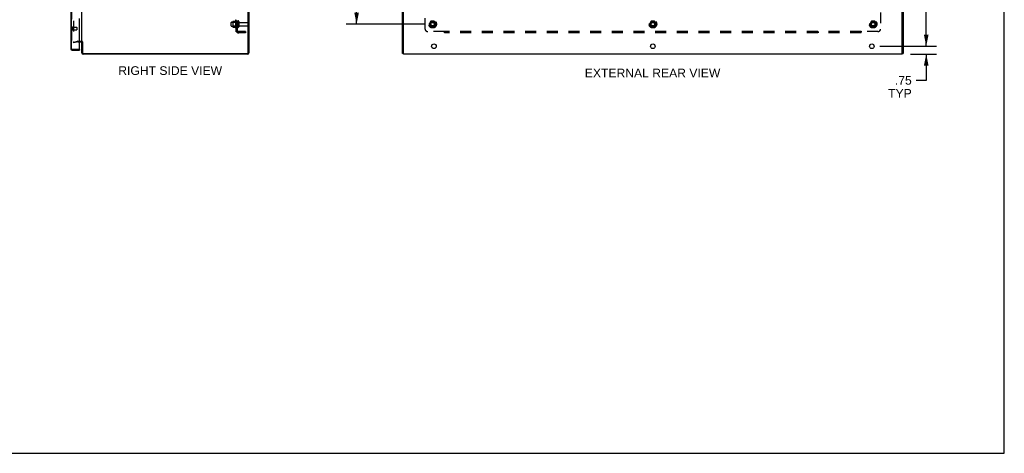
# Model space of a CAD drawing. Header units: inches. Extents: x 0 to 189, y 0 to 122.
# Tile 16 of 18: x 94 to 189, y 0 to 42. Entities that reach past the tile are written whole.
import ezdxf

# ---------------------------------------------------------------- set-up
doc = ezdxf.new("R2010")
doc.units = ezdxf.units.IN
doc.header["$LTSCALE"] = 10.388889
doc.header["$MEASUREMENT"] = 0
doc.linetypes.add('HIDDEN', pattern=[0.2, 0.1, -0.1])
doc.layers.get('0').update_dxf_attribs({"linetype": 'CONTINUOUS'})
for name, color, linetype in [('DEFAULT_2', 8, 'HIDDEN'), ('DIMENSIONS', 7, 'CONTINUOUS'), ('MASTER_DOOR_ASSEMBLY', 7, 'CONTINUOUS'), ('SLAVE_DOOR_ASSEMBLY', 7, 'CONTINUOUS'), ('SUBPANEL', 7, 'CONTINUOUS')]:
    doc.layers.add(name, color=color, linetype=linetype)
doc.styles.get("Standard").update_dxf_attribs({"font": 'arial.ttf'})
doc.dimstyles.new('DIMSTYLE_1', dxfattribs={"dimtxt": 0.833333, "dimasz": 1.111111, "dimexe": 0.09, "dimexo": 0.07, "dimgap": 0.0375, "dimtad": 0, "dimtih": 1, "dimtoh": 1, "dimzin": 4, "dimdsep": 46, "dimtxsty": 'Standard', "dimblk": '_FILLED', "dimblk1": '_FILLED', "dimblk2": '_FILLED', "dimcen": 0.09, "dimadec": 3, "dimazin": 1, "dimtfac": 1, "dimtdec": 3, "dimtofl": 0, "dimtmove": 0, "dimatfit": 3, "dimldrblk": '_FILLED', "dimfxl": 0, "dimtolj": 1, "dimtzin": 4, "dimarcsym": 0})

# ---------------------------------------------------------------- blocks, each defined once
blk = doc.blocks.new('_FILLED')
at = {"color": 0, "linetype": 'ByBlock'}
blk.add_solid([(0, 0), (-1, 0.2), (-1, -0.2)], dxfattribs=at)
blk = doc.blocks.new('*D1')
at = {"layer": 'DIMENSIONS', "color": 2, "linetype": 'Continuous'}
for p, q in [((181.399, 39.057), (181.399, 41.279)), ((176.955, 39.057), (182.399, 39.057)), ((179.88, 38.307), (182.399, 38.307)), ((181.399, 38.307), (181.399, 35.788)), ((181.399, 35.788), (180.427, 35.788))]:
    blk.add_line(p, q, dxfattribs=at)
at = {"layer": 'DIMENSIONS', "color": 2, "linetype": 'Continuous', "xscale": 1.1111111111, "yscale": 1.1111111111, "zscale": 1.1111111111}
for p, rotation in [((181.399, 39.057), 270), ((181.399, 38.307), 90)]:
    blk.add_blockref('_FILLED', p, dxfattribs=dict(at, rotation=rotation))
at = {"layer": 'DIMENSIONS', "color": 2, "linetype": 'Continuous', "insert": (180.01, 36.205), "char_height": 0.8333, "width": 2.25836, "attachment_point": 3, "line_spacing_factor": 0.9}
blk.add_mtext('.75\\PTYP', dxfattribs=at)
blk = doc.blocks.new('*D6')
at = {"layer": 'DIMENSIONS', "color": 2, "linetype": 'Continuous'}
for p, q in [((133.274, 83.432), (125.759, 83.432)), ((126.759, 83.432), (126.759, 60.658)), ((126.759, 41.182), (126.759, 58.991)), ((133.274, 41.182), (125.759, 41.182))]:
    blk.add_line(p, q, dxfattribs=at)
at = {"layer": 'DIMENSIONS', "color": 2, "linetype": 'Continuous', "xscale": 1.1111111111, "yscale": 1.1111111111, "zscale": 1.1111111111}
for p, rotation in [((126.759, 83.432), 90), ((126.759, 41.182), 270)]:
    blk.add_blockref('_FILLED', p, dxfattribs=dict(at, rotation=rotation))
at = {"layer": 'DIMENSIONS', "color": 2, "linetype": 'Continuous', "insert": (126.759, 60.241), "char_height": 0.8333, "width": 2.91202, "attachment_point": 2, "line_spacing_factor": 0.9}
blk.add_mtext('42.25', dxfattribs=at)
blk = doc.blocks.new('*D15')
at = {"layer": 'DIMENSIONS', "color": 2, "linetype": 'Continuous'}
for p, q in [((176.955, 85.557), (182.399, 85.557)), ((181.399, 85.557), (181.399, 63.909)), ((181.399, 39.057), (181.399, 60.993)), ((176.955, 39.057), (182.399, 39.057))]:
    blk.add_line(p, q, dxfattribs=at)
at = {"layer": 'DIMENSIONS', "color": 2, "linetype": 'Continuous', "xscale": 1.1111111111, "yscale": 1.1111111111, "zscale": 1.1111111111}
for p, rotation in [((181.399, 85.557), 90), ((181.399, 39.057), 270)]:
    blk.add_blockref('_FILLED', p, dxfattribs=dict(at, rotation=rotation))
at = {"layer": 'DIMENSIONS', "color": 2, "linetype": 'Continuous', "insert": (181.399, 63.493), "char_height": 0.8333, "width": 2.91202, "attachment_point": 2, "line_spacing_factor": 0.9}
blk.add_mtext('46.50\\PTYP', dxfattribs=at)

msp = doc.modelspace()

# ---------------------------------------------------------------- linework, layer by layer
at = {"color": 7, "linetype": 'Continuous'}
for p, q in [((188.889, 0), (188.889, 122.222)), ((100.48, 39.482), (100.417, 39.482)), ((131.252, 38.37), (131.177, 38.37)), ((179.102, 38.37), (179.177, 38.37)), ((0, 0), (188.889, 0))]:
    msp.add_line(p, q, dxfattribs=at)
at = {"color": 3, "linetype": 'Continuous'}
for p, q in [((116.354, 38.45), (116.354, 86.164)), ((116.417, 86.19), (116.417, 38.424)), ((131.177, 38.37), (131.177, 86.244)), ((131.252, 38.307), (131.252, 86.307)), ((179.102, 38.307), (179.102, 86.307)), ((179.177, 86.244), (179.177, 38.37)), ((100.417, 39.509), (100.417, 85.105)), ((100.174, 39.482), (100.375, 39.482)), ((100.417, 38.424), (100.417, 39.482)), ((100.48, 39.484), (100.48, 38.45)), ((116.3, 38.307), (100.534, 38.307)), ((100.56, 38.37), (116.274, 38.37)), ((179.102, 38.307), (131.252, 38.307))]:
    msp.add_line(p, q, dxfattribs=at)
for centre in [(134.177, 39.057), (155.177, 39.057), (176.177, 39.057)]:
    msp.add_circle(centre, 0.219, dxfattribs=at)
for centre, radius, start, end in [((100.375, 39.44), 0.042, 0, 90), ((100.534, 38.424), 0.117, 180, 270), ((100.56, 38.45), 0.08, 180, 270), ((116.274, 38.45), 0.08, 270, 360), ((116.3, 38.424), 0.117, 270, 360)]:
    msp.add_arc(centre, radius, start, end, dxfattribs=at)
at = {"layer": 'DEFAULT_2', "color": 8, "linetype": 'HIDDEN'}
for p, q in [((99.604, 85.139), (99.604, 39.475)), ((114.717, 41.025), (114.717, 41.34)), ((114.747, 41.37), (115.342, 41.37)), ((114.747, 40.995), (115.342, 40.995)), ((114.881, 41.438), (114.881, 40.926)), ((114.901, 41.366), (114.881, 41.386)), ((114.901, 40.999), (114.881, 40.979)), ((114.891, 41.46), (115.119, 41.46)), ((114.891, 40.905), (115.119, 40.905)), ((115.197, 41.366), (114.901, 41.366)), ((114.901, 41.366), (114.901, 40.999)), ((115.197, 40.999), (114.901, 40.999)), ((115.147, 41.538), (115.147, 40.826)), ((115.197, 41.366), (115.217, 41.386)), ((115.197, 41.366), (115.197, 40.999)), ((115.197, 40.999), (115.217, 40.979)), ((115.217, 41.516), (115.217, 40.848)), ((115.342, 41.44), (115.342, 40.925)), ((115.452, 41.44), (115.452, 40.925)), ((115.514, 41.347), (116.312, 41.347)), ((115.514, 41.017), (116.312, 41.017)), ((116.342, 41.317), (116.342, 41.047)), ((133.889, 41.455), (133.734, 41.187)), ((133.734, 41.177), (133.889, 40.91)), ((134.206, 41.46), (133.898, 41.46)), ((134.206, 40.905), (133.898, 40.905)), ((134.37, 41.187), (134.215, 41.455)), ((134.215, 40.91), (134.37, 41.177)), ((155.014, 41.455), (154.859, 41.187)), ((154.859, 41.177), (155.014, 40.91)), ((155.331, 41.46), (155.023, 41.46)), ((155.331, 40.905), (155.023, 40.905)), ((155.495, 41.187), (155.34, 41.455)), ((155.34, 40.91), (155.495, 41.177)), ((176.139, 41.455), (175.984, 41.187)), ((175.984, 41.177), (176.139, 40.91)), ((176.456, 41.46), (176.148, 41.46)), ((176.456, 40.905), (176.148, 40.905)), ((176.62, 41.187), (176.465, 41.455)), ((176.465, 40.91), (176.62, 41.177)), ((99.604, 39.45), (99.99, 39.554)), ((99.623, 39.378), (99.604, 39.45)), ((100.01, 39.481), (99.623, 39.378)), ((100.016, 39.557), (100.375, 39.557)), ((100.016, 39.482), (100.174, 39.482))]:
    msp.add_line(p, q, dxfattribs=at)
for points in [[(99.604, 39.475), (99.604, 39.474), (99.604, 39.472), (99.605, 39.47), (99.606, 39.469), (99.606, 39.467)], [(99.619, 39.46), (99.617, 39.46), (99.616, 39.461), (99.614, 39.461), (99.612, 39.462), (99.611, 39.462), (99.61, 39.463), (99.608, 39.465), (99.607, 39.466), (99.606, 39.467)], [(99.622, 39.461), (99.62, 39.46), (99.619, 39.46), (99.619, 39.46)]]:
    msp.add_lwpolyline(points, dxfattribs=at)
for centre, radius in [((134.052, 41.182), 0.372), ((134.052, 41.182), 0.356), ((134.052, 41.182), 0.312), ((134.052, 41.182), 0.204), ((134.052, 41.182), 0.188), ((134.052, 41.182), 0.183), ((134.052, 41.182), 0.165), ((155.177, 41.182), 0.372), ((155.177, 41.182), 0.356), ((155.177, 41.182), 0.312), ((155.177, 41.182), 0.204), ((155.177, 41.182), 0.188), ((155.177, 41.182), 0.183), ((155.177, 41.182), 0.165), ((176.302, 41.182), 0.372), ((176.302, 41.182), 0.356), ((176.302, 41.182), 0.312), ((176.302, 41.182), 0.204), ((176.302, 41.182), 0.188), ((176.302, 41.182), 0.183), ((176.302, 41.182), 0.165)]:
    msp.add_circle(centre, radius, dxfattribs=at)
for centre, radius, start, end in [((114.747, 41.34), 0.03, 90, 180), ((114.747, 41.025), 0.03, 180, 270), ((114.891, 41.45), 0.01, 90, 174.80617), ((115.022, 41.438), 0.141, 174.79195, 180), ((115.022, 40.926), 0.141, 180, 185.20805), ((114.891, 40.915), 0.01, 185.19383, 270), ((115.1, 41.47), 0.01, 270, 336.03207), ((115.1, 40.895), 0.01, 23.96793, 90), ((115.747, 41.182), 0.698, 149.33687, 156.03207), ((115.747, 41.182), 0.698, 203.96793, 210.66313), ((115.178, 41.516), 0.0384, 0, 145.55034), ((115.178, 40.848), 0.0384, 214.44966, 360), ((115.397, 41.44), 0.055, 0, 180), ((115.397, 40.925), 0.055, 180, 360), ((115.514, 41.41), 0.0625, 180, 270), ((115.514, 40.955), 0.0625, 90, 180), ((116.312, 41.317), 0.03, 0, 90), ((116.312, 41.047), 0.03, 270, 360), ((133.743, 41.182), 0.01, 150.01268, 209.98829), ((133.898, 41.45), 0.01, 90.01235, 149.98915), ((133.898, 40.915), 0.01, 210.01204, 269.98872), ((134.206, 41.45), 0.01, 30.01204, 89.98872), ((134.206, 40.915), 0.01, 270.01235, 329.98915), ((134.361, 41.182), 0.01, 330.01268, 29.98829), ((154.868, 41.182), 0.01, 150.01268, 209.98829), ((155.023, 41.45), 0.01, 90.01235, 149.98915), ((155.023, 40.915), 0.01, 210.01204, 269.98872), ((155.331, 41.45), 0.01, 30.01204, 89.98872), ((155.331, 40.915), 0.01, 270.01235, 329.98915), ((155.486, 41.182), 0.01, 330.01268, 29.98829), ((175.993, 41.182), 0.01, 150.01268, 209.98829), ((176.148, 41.45), 0.01, 90.01235, 149.98915), ((176.148, 40.915), 0.01, 210.01204, 269.98872), ((176.456, 41.45), 0.01, 30.01204, 89.98872), ((176.456, 40.915), 0.01, 270.01235, 329.98915), ((176.611, 41.182), 0.01, 330.01268, 29.98829), ((100.016, 39.457), 0.1, 90, 105), ((100.016, 39.457), 0.025, 90, 105), ((100.375, 39.44), 0.117, 33.09982, 90)]:
    msp.add_arc(centre, radius, start, end, dxfattribs=at)
at = {"layer": 'MASTER_DOOR_ASSEMBLY', "color": 3, "linetype": 'Continuous'}
for p, q in [((99.349, 42.557), (99.349, 38.799)), ((100.174, 38.772), (100.174, 41.716)), ((99.466, 38.682), (100.174, 38.682))]:
    msp.add_line(p, q, dxfattribs=at)
at = {"layer": 'MASTER_DOOR_ASSEMBLY', "color": 8, "linetype": 'HIDDEN'}
for p, q in [((99.424, 42.712), (99.424, 38.799)), ((99.467, 40.899), (99.467, 40.615)), ((99.467, 40.881), (99.914, 40.881)), ((99.467, 40.633), (99.914, 40.633)), ((99.924, 40.871), (99.924, 40.643)), ((99.466, 38.757), (100.159, 38.757))]:
    msp.add_line(p, q, dxfattribs=at)
at = {"layer": 'MASTER_DOOR_ASSEMBLY', "color": 7, "linetype": 'Continuous'}
for p, q in [((100.159, 38.757), (100.174, 38.757)), ((100.174, 38.757), (100.174, 38.682))]:
    msp.add_line(p, q, dxfattribs=at)
at = {"layer": 'MASTER_DOOR_ASSEMBLY', "color": 8, "linetype": 'HIDDEN'}
for centre, radius, start, end in [((99.445, 40.899), 0.0215, 0, 180), ((99.445, 40.615), 0.0215, 180, 360), ((99.914, 40.871), 0.01, 0, 90), ((99.914, 40.643), 0.01, 270, 360), ((99.466, 38.799), 0.042, 180, 270)]:
    msp.add_arc(centre, radius, start, end, dxfattribs=at)
at = {"layer": 'MASTER_DOOR_ASSEMBLY', "color": 3, "linetype": 'Continuous'}
for centre, radius, start, end in [((99.466, 38.799), 0.117, 180, 270), ((100.159, 38.772), 0.015, 270, 360)]:
    msp.add_arc(centre, radius, start, end, dxfattribs=at)
at = {"layer": 'SLAVE_DOOR_ASSEMBLY', "color": 8, "linetype": 'HIDDEN'}
for p, q in [((99.424, 38.799), (99.424, 42.712)), ((100.154, 38.757), (99.466, 38.757))]:
    msp.add_line(p, q, dxfattribs=at)
msp.add_arc((99.466, 38.799), 0.042, 180, 270, dxfattribs=at)
at = {"layer": 'SUBPANEL', "color": 8, "linetype": 'HIDDEN'}
for p, q in [((115.217, 40.463), (115.217, 84.151)), ((115.342, 40.463), (115.342, 84.151)), ((133.333, 40.713), (133.333, 42.303)), ((177.021, 42.303), (177.021, 40.713)), ((115.342, 41.432), (115.217, 41.432)), ((115.342, 40.932), (115.217, 40.932)), ((115.342, 40.463), (115.217, 40.463)), ((115.271, 40.425), (115.367, 40.504)), ((115.285, 40.463), (115.286, 40.463)), ((116.092, 40.463), (115.454, 40.463)), ((116.092, 40.338), (115.454, 40.338)), ((115.842, 40.463), (115.842, 40.338)), ((116.092, 40.463), (116.092, 40.338)), ((135.173, 40.463), (133.583, 40.463)), ((135.208, 40.338), (135.208, 40.504)), ((175.146, 40.463), (135.208, 40.463)), ((175.146, 40.338), (135.208, 40.338)), ((139.333, 40.338), (139.333, 40.463)), ((171.021, 40.463), (171.021, 40.338)), ((175.146, 40.338), (175.146, 40.504)), ((175.163, 40.445), (175.169, 40.451)), ((175.168, 40.483), (175.172, 40.477)), ((176.771, 40.463), (175.181, 40.463))]:
    msp.add_line(p, q, dxfattribs=at)
for points in [[(115.246, 40.44), (115.239, 40.443), (115.236, 40.445), (115.233, 40.446), (115.23, 40.448), (115.227, 40.449), (115.224, 40.451), (115.222, 40.453), (115.22, 40.455), (115.219, 40.457), (115.218, 40.458), (115.217, 40.46), (115.217, 40.462), (115.217, 40.463)], [(115.271, 40.425), (115.269, 40.427), (115.266, 40.429), (115.264, 40.431), (115.261, 40.433), (115.257, 40.435), (115.254, 40.437), (115.25, 40.438), (115.246, 40.44)], [(115.346, 40.486), (115.346, 40.486), (115.346, 40.486), (115.345, 40.486), (115.345, 40.486), (115.345, 40.486), (115.344, 40.485), (115.344, 40.485), (115.343, 40.485), (115.343, 40.484), (115.342, 40.484), (115.341, 40.484), (115.341, 40.483), (115.34, 40.483), (115.34, 40.483), (115.339, 40.482), (115.338, 40.482), (115.337, 40.482), (115.337, 40.481), (115.336, 40.481), (115.335, 40.48), (115.335, 40.48), (115.334, 40.48), (115.333, 40.479), (115.332, 40.479), (115.331, 40.478), (115.33, 40.478), (115.33, 40.478), (115.329, 40.477), (115.328, 40.477), (115.327, 40.477), (115.326, 40.476), (115.325, 40.476), (115.324, 40.475), (115.323, 40.475), (115.322, 40.474), (115.321, 40.474), (115.32, 40.474), (115.319, 40.473), (115.318, 40.473), (115.317, 40.472), (115.316, 40.472), (115.315, 40.472), (115.314, 40.471), (115.312, 40.471), (115.311, 40.47), (115.31, 40.47), (115.309, 40.47), (115.308, 40.469), (115.307, 40.469), (115.306, 40.469), (115.305, 40.468), (115.304, 40.468), (115.303, 40.468), (115.302, 40.467), (115.301, 40.467), (115.3, 40.467), (115.299, 40.467), (115.298, 40.466), (115.297, 40.466), (115.296, 40.466), (115.295, 40.466), (115.294, 40.465), (115.293, 40.465), (115.292, 40.465), (115.291, 40.465), (115.291, 40.465), (115.29, 40.464), (115.289, 40.464), (115.288, 40.464), (115.287, 40.464), (115.286, 40.464), (115.286, 40.464), (115.285, 40.464), (115.284, 40.463), (115.284, 40.463), (115.283, 40.463), (115.283, 40.463), (115.282, 40.463), (115.282, 40.463)], [(115.282, 40.463), (115.282, 40.463), (115.282, 40.463), (115.282, 40.463), (115.282, 40.463), (115.282, 40.463), (115.283, 40.463), (115.283, 40.463), (115.283, 40.463), (115.284, 40.463), (115.284, 40.463), (115.285, 40.463)], [(115.36, 40.491), (115.356, 40.487), (115.355, 40.485), (115.353, 40.483), (115.351, 40.481), (115.349, 40.479), (115.347, 40.477), (115.346, 40.474), (115.345, 40.472), (115.343, 40.47), (115.343, 40.468), (115.342, 40.466), (115.342, 40.465), (115.342, 40.463)], [(115.342, 40.483), (115.342, 40.484), (115.343, 40.484), (115.343, 40.484), (115.344, 40.485), (115.344, 40.485), (115.344, 40.485), (115.345, 40.486), (115.345, 40.486), (115.345, 40.486), (115.346, 40.486), (115.346, 40.486), (115.346, 40.486)], [(115.367, 40.504), (115.368, 40.504), (115.368, 40.503), (115.368, 40.502), (115.368, 40.501), (115.367, 40.5), (115.367, 40.499), (115.366, 40.498), (115.365, 40.497), (115.364, 40.495), (115.363, 40.494), (115.361, 40.492), (115.36, 40.491)], [(135.182, 40.477), (135.181, 40.474), (135.18, 40.472), (135.178, 40.47), (135.177, 40.468), (135.176, 40.466), (135.174, 40.465), (135.173, 40.463)], [(135.191, 40.445), (135.185, 40.451), (135.183, 40.453), (135.181, 40.455), (135.179, 40.457), (135.177, 40.458), (135.176, 40.46), (135.174, 40.462), (135.173, 40.463)], [(135.208, 40.504), (135.207, 40.504), (135.205, 40.503), (135.204, 40.502), (135.202, 40.501), (135.201, 40.5), (135.199, 40.499), (135.198, 40.498), (135.196, 40.497), (135.195, 40.495), (135.194, 40.494), (135.192, 40.492), (135.191, 40.491), (135.19, 40.489), (135.189, 40.487), (135.187, 40.485), (135.186, 40.483), (135.182, 40.477)], [(135.208, 40.425), (135.207, 40.427), (135.205, 40.429), (135.204, 40.431), (135.202, 40.433), (135.2, 40.435), (135.199, 40.437), (135.197, 40.438), (135.196, 40.44), (135.194, 40.442), (135.193, 40.443), (135.191, 40.445)], [(175.146, 40.504), (175.147, 40.504), (175.149, 40.503), (175.151, 40.502), (175.152, 40.501), (175.153, 40.5), (175.155, 40.499), (175.156, 40.498), (175.158, 40.497), (175.159, 40.495), (175.16, 40.494), (175.162, 40.492), (175.163, 40.491), (175.164, 40.489), (175.165, 40.487), (175.167, 40.485), (175.168, 40.483)], [(175.146, 40.425), (175.147, 40.427), (175.149, 40.429), (175.15, 40.431), (175.152, 40.433), (175.154, 40.435), (175.155, 40.437), (175.157, 40.438), (175.158, 40.44), (175.16, 40.442), (175.161, 40.443), (175.163, 40.445)], [(175.169, 40.451), (175.171, 40.453), (175.173, 40.455), (175.175, 40.457), (175.177, 40.458), (175.178, 40.46), (175.18, 40.462), (175.181, 40.463)], [(175.172, 40.477), (175.173, 40.474), (175.174, 40.472), (175.176, 40.47), (175.177, 40.468), (175.179, 40.466), (175.18, 40.465), (175.181, 40.463)]]:
    msp.add_lwpolyline(points, dxfattribs=at)
for centre in [(134.052, 41.182), (155.177, 41.182), (176.302, 41.182)]:
    msp.add_circle(centre, 0.25, dxfattribs=at)
for centre, radius, start, end in [((133.583, 40.713), 0.25, 180, 270), ((176.771, 40.713), 0.25, 270, 360), ((115.454, 40.575), 0.237, 180, 270), ((115.454, 40.575), 0.112, 180, 270)]:
    msp.add_arc(centre, radius, start, end, dxfattribs=at)

# ---------------------------------------------------------------- texts
at = {"layer": 'DIMENSIONS', "color": 2, "linetype": 'Continuous', "char_height": 0.83333, "attachment_point": 2, "line_spacing_factor": 0.9}
for s, insert, width in [('RIGHT SIDE VIEW', (108.881, 37.138), 9.93804), ('EXTERNAL REAR VIEW', (155.151, 36.909), 12.97398)]:
    msp.add_mtext(s, dxfattribs=dict(at, insert=insert, width=width))

# ---------------------------------------------------------------- dimensions: what is measured, and where the dimension line sits
at = {"layer": 'DIMENSIONS', "color": 2, "linetype": 'Continuous'}
for base, p1, p2, picture, middle in [((181.399, 85.557), (176.885, 39.057), (176.885, 85.557), '*D15', (181.399, 62.451)), ((181.399, 39.057), (179.81, 38.307), (176.885, 39.057), '*D1', (178.881, 35.163))]:
    dim = msp.add_linear_dim(base=base, p1=p1, p2=p2, angle=90, text='<>\\PTYP', dimstyle='DIMSTYLE_1', dxfattribs=at)
    dim.commit()
    dim.dimension.update_dxf_attribs({"geometry": picture, "text_midpoint": middle, "dimtype": 160})
dim = msp.add_linear_dim(base=(126.759, 83.432), p1=(133.344, 41.182), p2=(133.344, 83.432), angle=90, dimstyle='DIMSTYLE_1', dxfattribs=at)
dim.commit()
dim.dimension.update_dxf_attribs({"geometry": '*D6', "text_midpoint": (126.741, 59.82), "dimtype": 160})

doc.saveas('drawing.dxf')
